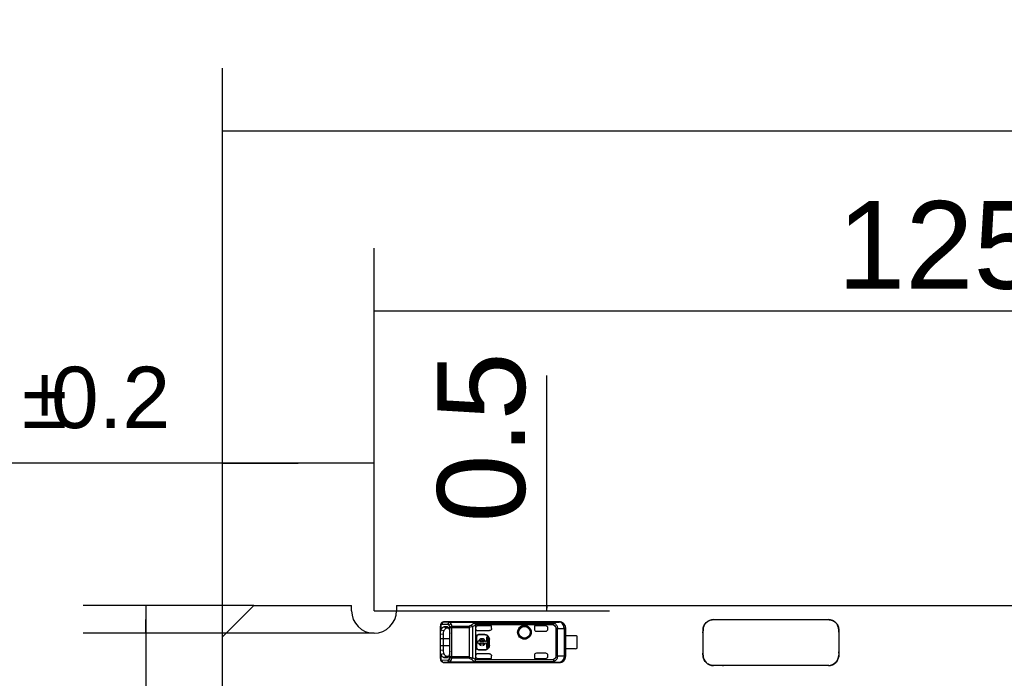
# Model space of a CAD drawing. Header units: millimetres. Extents: x 0 to 210, y 0 to 297.
# Tile 5 of 42: x 62 to 86, y 147 to 163. Entities that reach past the tile are written whole.
import ezdxf
from ezdxf.enums import TextEntityAlignment as Align

# ---------------------------------------------------------------- set-up
doc = ezdxf.new("R2010")
doc.units = ezdxf.units.MM
doc.header["$LTSCALE"] = 19.36
doc.layers.get('0').update_dxf_attribs({"linetype": 'CONTINUOUS'})
doc.layers.add('Z_DIM_2D', color=7, linetype='CONTINUOUS')
doc.styles.add('TEXTSTYLE_3', font='helveticaneueltw1g-ltcn.otf')
doc.styles.add('TEXTSTYLE_4', font='gdt', dxfattribs={"width": 0.7})
doc.dimstyles.new('DIMSTYLE_1', dxfattribs={"dimtxt": 2.1, "dimasz": 3.5, "dimexe": 1.5, "dimexo": 0, "dimgap": 0.525, "dimtad": 1, "dimdec": 3, "dimlfac": 4, "dimdsep": 46, "dimtxsty": 'TEXTSTYLE_3', "dimblk": '_FILLED', "dimblk1": '_FILLED', "dimblk2": '_FILLED', "dimcen": 0.09, "dimclrt": 5, "dimazin": 2, "dimtol": 1, "dimtp": 0.2, "dimtm": 0.2, "dimtfac": 1, "dimtdec": 3, "dimtofl": 0, "dimtmove": 0, "dimatfit": 3, "dimldrblk": '_FILLED', "dimfxl": 0, "dimtolj": 1, "dimarcsym": 0})
doc.dimstyles.new('DIMSTYLE_5', dxfattribs={"dimtxt": 2.1, "dimasz": 3.5, "dimexe": 1.5, "dimexo": 0, "dimgap": 0.525, "dimtad": 1, "dimdec": 3, "dimlfac": 4, "dimdsep": 46, "dimtxsty": 'TEXTSTYLE_3', "dimblk": '_FILLED', "dimblk1": '_FILLED', "dimblk2": '_FILLED', "dimcen": 0.09, "dimclrt": 5, "dimazin": 2, "dimtol": 1, "dimtp": 0.3, "dimtm": 0.3, "dimtfac": 1, "dimtdec": 3, "dimtofl": 0, "dimtmove": 0, "dimatfit": 3, "dimldrblk": '_FILLED', "dimfxl": 0, "dimtolj": 1, "dimarcsym": 0})
doc.dimstyles.new('DIMSTYLE_6', dxfattribs={"dimtxt": 2.1, "dimasz": 3.5, "dimexe": 1.5, "dimexo": 0, "dimgap": 0.525, "dimtad": 1, "dimlfac": 4, "dimdsep": 46, "dimtxsty": 'TEXTSTYLE_3', "dimblk": '_FILLED', "dimblk1": '_FILLED', "dimblk2": '_FILLED', "dimcen": 0.09, "dimclrt": 5, "dimazin": 2, "dimtol": 1, "dimtp": 0.2, "dimtm": 0.2, "dimtfac": 1, "dimtofl": 0, "dimtmove": 0, "dimatfit": 3, "dimldrblk": '_FILLED', "dimfxl": 0, "dimtolj": 1, "dimarcsym": 0})
doc.dimstyles.new('DIMSTYLE_7', dxfattribs={"dimtxt": 2.1, "dimasz": 3.5, "dimexe": 1.5, "dimexo": 0, "dimgap": 0.525, "dimtad": 1, "dimlfac": 4, "dimdsep": 46, "dimtxsty": 'TEXTSTYLE_3', "dimblk": '_FILLED', "dimblk1": '_FILLED', "dimblk2": '_FILLED', "dimcen": 0.09, "dimclrt": 5, "dimazin": 2, "dimtp": 0.1, "dimtm": 0.1, "dimtfac": 1, "dimtofl": 0, "dimtmove": 0, "dimatfit": 3, "dimldrblk": '_FILLED', "dimfxl": 0, "dimtolj": 1, "dimarcsym": 0})

# ---------------------------------------------------------------- blocks, each defined once
blk = doc.blocks.new('*D2')
at = {"layer": 'Z_DIM_2D', "color": 2, "linetype": 'Continuous', "transparency": 16777216}
for p, q in [((67.3, 148.298), (67.3, 153.958)), ((70.925, 148.923), (70.925, 153.958)), ((69.113, 152.458), (56.928, 152.458)), ((67.3, 152.458), (69.113, 152.458)), ((70.925, 152.458), (69.113, 152.458))]:
    blk.add_line(p, q, dxfattribs=at)
at = {"layer": 'Z_DIM_2D', "color": 5, "linetype": 'Continuous', "transparency": 16777216}
for s, height, style, p in [('14.5', 2.1, 'TEXTSTYLE_3', (61.864, 152.983)), ('`', 1.47, 'TEXTSTYLE_4', (63.579, 153.298)), ('0.2', 1.47, 'TEXTSTYLE_3', (66.047, 153.298))]:
    blk.add_text(s, height=height, dxfattribs=dict(at, style=style)).set_placement(p, align=Align.RIGHT)
blk = doc.blocks.new('_FILLED')
at = {"color": 0, "linetype": 'ByBlock'}
blk.add_solid([(0, 0), (-1, 0.125), (-1, -0.125)], dxfattribs=at)
blk = doc.blocks.new('_NONE')
blk = doc.blocks.new('*D3')
at = {"layer": 'Z_DIM_2D', "color": 2, "linetype": 'Continuous', "transparency": 16777216}
for p, q in [((70.925, 148.923), (70.925, 157.61)), ((102.175, 148.923), (102.175, 157.61)), ((70.925, 156.11), (86.55, 156.11)), ((102.175, 156.11), (86.55, 156.11))]:
    blk.add_line(p, q, dxfattribs=at)
at = {"layer": 'Z_DIM_2D', "color": 5, "linetype": 'Continuous', "transparency": 16777216}
for s, height, style, p in [('125', 2.1, 'TEXTSTYLE_3', (84.458, 156.635)), ('`', 1.47, 'TEXTSTYLE_4', (87.432, 156.95)), ('0.2', 1.47, 'TEXTSTYLE_3', (89.523, 156.95))]:
    blk.add_text(s, height=height, dxfattribs=dict(at, style=style)).set_placement(p, align=Align.CENTER)
blk = doc.blocks.new('*D11')
at = {"layer": 'Z_DIM_2D', "color": 2, "linetype": 'Continuous', "transparency": 16777216}
for p, q in [((67.3, 148.298), (67.3, 161.917)), ((137.05, 148.298), (137.05, 161.917)), ((67.3, 160.417), (102.175, 160.417)), ((137.05, 160.417), (102.175, 160.417))]:
    blk.add_line(p, q, dxfattribs=at)
at = {"layer": 'Z_DIM_2D', "color": 5, "linetype": 'Continuous', "transparency": 16777216}
for s, height, style, p in [('279', 2.1, 'TEXTSTYLE_3', (102.809, 160.942)), ('`', 1.47, 'TEXTSTYLE_4', (105.782, 161.257)), ('0.3', 1.47, 'TEXTSTYLE_3', (107.873, 161.257))]:
    blk.add_text(s, height=height, dxfattribs=dict(at, style=style)).set_placement(p, align=Align.CENTER)
blk = doc.blocks.new('*D12')
at = {"layer": 'Z_DIM_2D', "color": 2, "linetype": 'Continuous', "transparency": 16777216}
for p, q in [((68.05, 149.048), (63.961, 149.048)), ((65.461, 149.048), (65.461, 148.717)), ((65.461, 148.386), (65.461, 148.717)), ((65.461, 148.717), (65.461, 139.444)), ((70.925, 148.386), (63.961, 148.386))]:
    blk.add_line(p, q, dxfattribs=at)
at = {"layer": 'Z_DIM_2D', "color": 5, "linetype": 'Continuous', "transparency": 16777216}
for s, height, style, p in [('0.2', 1.47, 'TEXTSTYLE_3', (64.621, 147.153)), ('`', 1.47, 'TEXTSTYLE_4', (64.621, 144.685)), ('2.6', 2.1, 'TEXTSTYLE_3', (64.936, 142.97))]:
    blk.add_text(s, height=height, rotation=90, dxfattribs=dict(at, style=style)).set_placement(p, align=Align.RIGHT)
blk = doc.blocks.new('*D13')
at = {"layer": 'Z_DIM_2D', "color": 2, "linetype": 'Continuous', "transparency": 16777216}
for p, q in [((75.063, 148.986), (75.063, 154.561)), ((75.063, 149.048), (75.063, 148.986)), ((75.063, 148.923), (75.063, 148.986)), ((70.925, 148.923), (76.563, 148.923))]:
    blk.add_line(p, q, dxfattribs=at)
at = {"layer": 'Z_DIM_2D', "color": 5, "linetype": 'Continuous', "transparency": 16777216, "style": 'TEXTSTYLE_3'}
blk.add_text('0.5', height=2.1, rotation=90, dxfattribs=at).set_placement((74.538, 151.035))

msp = doc.modelspace()

# ---------------------------------------------------------------- linework, layer by layer
at = {"color": 6, "linetype": 'Continuous'}
for p, q in [((68.05013, 149.04803), (67.30013, 148.29803)), ((68.05013, 149.04803), (70.38763, 149.04803)), ((70.38763, 148.92303), (70.38763, 149.04803)), ((71.46263, 149.04803), (71.46263, 148.92303)), ((71.46263, 149.04803), (101.63763, 149.04803)), ((79.14065, 148.71053), (81.78227, 148.71053)), ((72.5128, 148.56353), (72.51263, 148.55567)), ((72.51263, 147.78336), (72.51263, 148.5557)), ((72.51414, 148.57796), (72.5128, 148.56353)), ((72.54112, 148.63153), (72.5366, 148.6271)), ((72.55121, 148.60374), (72.69581, 148.60233)), ((73.00013, 148.65461), (72.59823, 148.65461)), ((72.68089, 148.53517), (72.59894, 148.53584)), ((72.66965, 148.51025), (72.71098, 148.50988)), ((72.68069, 148.53553), (72.68677, 148.53439)), ((72.68633, 148.5332), (72.68089, 148.53517)), ((72.74359, 148.65085), (72.74359, 148.65113)), ((72.74359, 148.65113), (75.19068, 148.65113)), ((75.36246, 148.65703), (73.00013, 148.65703)), ((73.35429, 148.57898), (73.35393, 148.58358)), ((73.35429, 148.57898), (73.35429, 147.76008)), ((73.73763, 148.55841), (73.40434, 148.55841)), ((73.73763, 148.49709), (73.73763, 148.55841)), ((74.76263, 148.55841), (74.76263, 148.48203)), ((75.03763, 148.55841), (74.76263, 148.55841)), ((75.08763, 148.48203), (75.08763, 148.50841)), ((75.50847, 147.83411), (75.50847, 148.50496)), ((75.51263, 147.83411), (75.51263, 148.50496)), ((67.30013, 144.84803), (67.30013, 148.29803)), ((72.5127, 148.36871), (72.58761, 148.35848)), ((72.59834, 148.43838), (72.52773, 148.45673)), ((72.58748, 147.98059), (72.58752, 148.3585)), ((72.7366, 147.95699), (72.7366, 148.38201)), ((73.37268, 148.29453), (73.37268, 148.04453)), ((73.37929, 148.29453), (73.37929, 148.04453)), ((73.40429, 148.44707), (73.6876, 148.44707)), ((73.57929, 148.35114), (73.42929, 148.35114)), ((73.57929, 148.34453), (73.42929, 148.34453)), ((73.61637, 148.29303), (73.61637, 148.18609)), ((73.6495, 148.29303), (73.61637, 148.29303)), ((73.6495, 148.04603), (73.6495, 148.29303)), ((73.67929, 148.09453), (73.67929, 148.24453)), ((73.6859, 148.09453), (73.6859, 148.24453)), ((74.81263, 148.43203), (75.03763, 148.43203)), ((75.75013, 148.32578), (75.51225, 148.32578)), ((75.78763, 148.02578), (75.78763, 148.31328)), ((82.05013, 148.40847), (82.05013, 147.94247)), ((73.3995, 148.18609), (73.3995, 148.15297)), ((73.42541, 148.18609), (73.3995, 148.18609)), ((73.3995, 148.15297), (73.42541, 148.15297)), ((73.55972, 148.18609), (73.45646, 148.18609)), ((73.45646, 148.15297), (73.55972, 148.15297)), ((73.4874, 148.08778), (73.4874, 148.11941)), ((73.52878, 148.11941), (73.52878, 148.08778)), ((73.61637, 148.18609), (73.59077, 148.18609)), ((73.59077, 148.15297), (73.61637, 148.15297)), ((73.61637, 148.15297), (73.61637, 148.04603)), ((73.61637, 148.04603), (73.6495, 148.04603)), ((75.75013, 148.01328), (75.51208, 148.01328)), ((72.51263, 147.78345), (72.51272, 147.77772)), ((72.58758, 147.98059), (72.51271, 147.97037)), ((72.52777, 147.88217), (72.59838, 147.90052)), ((72.59906, 147.80323), (72.68093, 147.80389)), ((72.71135, 147.82918), (72.66963, 147.82881)), ((72.68722, 147.8048), (72.68086, 147.80355)), ((73.6876, 147.89199), (73.40429, 147.89199)), ((73.40429, 147.78066), (73.73763, 147.78066)), ((73.42929, 147.99453), (73.57929, 147.99453)), ((73.42929, 147.98792), (73.57929, 147.98792)), ((73.73763, 147.78066), (73.73763, 147.84197)), ((74.76263, 147.85703), (74.76263, 147.78066)), ((74.76263, 147.78066), (75.03763, 147.78066)), ((75.03763, 147.90703), (74.81263, 147.90703)), ((75.08763, 147.83066), (75.08763, 147.85703)), ((72.52724, 147.72412), (72.53542, 147.71325)), ((72.53542, 147.71325), (72.54109, 147.70754)), ((72.69581, 147.73674), (72.55121, 147.73532)), ((72.59792, 147.68444), (73.00013, 147.68445)), ((75.19068, 147.68794), (72.74361, 147.68794)), ((72.99886, 147.68444), (72.9997, 147.68445)), ((73.00013, 147.68203), (75.36237, 147.68203)), ((75.35821, 147.68619), (75.36237, 147.68203))]:
    msp.add_line(p, q, dxfattribs=at)
at = {"color": 7, "linetype": 'Continuous'}
for p, q in [((79.05013, 148.71053), (79.14088, 148.71053)), ((81.78227, 148.71053), (81.80013, 148.71053)), ((78.80013, 147.86053), (78.80013, 148.46053)), ((82.05013, 148.46051), (82.05013, 148.40847)), ((82.05013, 147.94247), (82.05013, 147.86053)), ((72.73066, 147.69222), (72.72755, 147.69351)), ((72.73303, 147.69135), (72.73066, 147.69222)), ((72.73607, 147.69054), (72.73303, 147.69135)), ((72.74186, 147.691), (72.74359, 147.68934)), ((72.74245, 147.68803), (72.74453, 147.68823)), ((81.8075, 147.61025), (79.05013, 147.61053)), ((79.26449, 147.61052), (79.17293, 147.61062)), ((79.85467, 147.61053), (79.29232, 147.6105)), ((80.42513, 147.61037), (79.85467, 147.61053))]:
    msp.add_line(p, q, dxfattribs=at)
at = {"color": 9, "linetype": 'Continuous'}
for p, q in [((72.52768, 148.59446), (72.52768, 148.4562)), ((72.54112, 148.63154), (72.54105, 148.63147)), ((72.59823, 148.65461), (72.74359, 148.65113)), ((72.59894, 148.53584), (72.66965, 148.51025)), ((72.74166, 147.81562), (72.74166, 148.52345)), ((72.74166, 148.52345), (73.19861, 148.52345)), ((72.74352, 148.65091), (72.74359, 148.65085)), ((72.74359, 148.64982), (75.19068, 148.64982)), ((72.78865, 147.78419), (72.78865, 148.55488)), ((72.78865, 148.55488), (73.19861, 148.55488)), ((73.19861, 148.55488), (73.19861, 147.78419)), ((73.28359, 148.54281), (73.28359, 147.79625)), ((73.33913, 148.62838), (75.22263, 148.62838)), ((75.22264, 148.58358), (73.35393, 148.58358)), ((75.19068, 148.65113), (75.35829, 148.65287)), ((75.19068, 148.64982), (75.19068, 148.65113)), ((75.22264, 148.62838), (75.22264, 148.58358)), ((75.22264, 148.58358), (75.24407, 148.62487)), ((75.27954, 148.50126), (75.47338, 148.50207)), ((75.27954, 148.50126), (75.27954, 147.8378)), ((75.31784, 147.83699), (75.31784, 148.50207)), ((75.36246, 148.65703), (75.35829, 148.65287)), ((75.47338, 148.50288), (75.50847, 148.50288)), ((75.47338, 148.50207), (75.47338, 147.83699)), ((75.51263, 148.50496), (75.50847, 148.50496)), ((72.51263, 148.25703), (72.7366, 148.25703)), ((73.37268, 148.29453), (73.37929, 148.29453)), ((73.42929, 148.34453), (73.42929, 148.35114)), ((73.57929, 148.35114), (73.57929, 148.34453)), ((73.67929, 148.24453), (73.6859, 148.24453)), ((72.7366, 148.08203), (72.51263, 148.08203)), ((73.37929, 148.04453), (73.37268, 148.04453)), ((73.6859, 148.09453), (73.67929, 148.09453)), ((72.52768, 147.88289), (72.52768, 147.74459)), ((72.66963, 147.82881), (72.59906, 147.80323)), ((73.19861, 147.81562), (72.74166, 147.81562)), ((73.19859, 147.78419), (72.78865, 147.78419)), ((73.42929, 147.98792), (73.42929, 147.99453)), ((73.57929, 147.99453), (73.57929, 147.98792)), ((75.31784, 147.8378), (75.27954, 147.8378)), ((75.50847, 147.83618), (75.31784, 147.83699)), ((75.50847, 147.83411), (75.51263, 147.83411)), ((72.5411, 147.70753), (72.54106, 147.70758)), ((72.74361, 147.68794), (72.59823, 147.68445)), ((75.19068, 147.68925), (72.74359, 147.68925)), ((73.33942, 147.71068), (75.22263, 147.71068)), ((73.35393, 147.75547), (75.22263, 147.75547)), ((75.19068, 147.68794), (75.19068, 147.68925)), ((75.35821, 147.68619), (75.19068, 147.68794)), ((75.22263, 147.75547), (75.22263, 147.71068)), ((75.24407, 147.71419), (75.22263, 147.75547))]:
    msp.add_line(p, q, dxfattribs=at)
at = {"color": 6, "linetype": 'Continuous'}
for points in [[(72.5366, 148.6271), (72.52817, 148.6164), (72.52165, 148.60446), (72.51702, 148.59159), (72.51414, 148.57796)], [(72.74317, 148.65105), (72.74211, 148.65104), (72.74026, 148.65096), (72.73845, 148.65081), (72.73668, 148.6506), (72.73485, 148.65032), (72.73302, 148.64996), (72.73118, 148.64952), (72.72933, 148.64901), (72.72748, 148.64842), (72.72562, 148.64775), (72.72374, 148.64699), (72.72186, 148.64613), (72.71998, 148.64517), (72.71811, 148.64412), (72.7167, 148.64325)], [(72.51272, 147.77772), (72.51386, 147.76313), (72.51651, 147.74935), (72.52091, 147.73628), (72.52724, 147.72412)]]:
    msp.add_lwpolyline(points, dxfattribs=at)
at = {"color": 9, "linetype": 'Continuous'}
msp.add_lwpolyline([(72.74359, 148.64982), (72.74362, 148.64996), (72.74363, 148.6501), (72.74362, 148.65022), (72.74361, 148.65033), (72.74368, 148.65043), (72.74372, 148.65053), (72.74362, 148.6506), (72.7435, 148.65068), (72.74347, 148.65082), (72.74349, 148.65091), (72.74352, 148.65091)], dxfattribs=at)
for radius in [0.14645, 0.13807]:
    msp.add_circle((74.52513, 148.40703), radius, dxfattribs=at)
at = {"color": 6, "linetype": 'Continuous'}
for centre, radius, start, end in [((70.92513, 148.92303), 0.5375, 180, 360), ((73.40429, 148.50841), 0.05, 89.937882, 179.974477), ((73.40431, 148.49708), 0.05001, 180.008145, 269.983132), ((75.03762, 148.5084), 0.05001, 0.006473, 89.993178), ((75.03763, 148.48203), 0.05, 270, 360), ((75.35846, 148.50287), 0.15001, 0.003333, 90.059829), ((75.36251, 148.507), 0.15012, 0.014677, 7.537667), ((72.62127, 148.40637), 0.10603, 151.967632, 158.32644), ((73.42936, 148.29446), 0.05668, 90.069695, 179.930305), ((73.42929, 148.29453), 0.05, 90, 180), ((73.50809, 148.16953), 0.08432, 11.327261, 168.672739), ((73.5792, 148.24446), 0.10668, 27.092865, 89.952035), ((73.57877, 148.24401), 0.10067, 35.878028, 44.7585), ((75.75013, 148.26328), 0.0625, 53.130102, 90), ((73.42936, 148.0446), 0.05668, 180.069695, 269.930305), ((73.42929, 148.04453), 0.05, 180, 270), ((73.50809, 148.16953), 0.08432, 191.327261, 255.795811), ((73.50809, 148.16953), 0.05423, 17.784655, 162.215345), ((73.50809, 148.16953), 0.05423, 197.784655, 247.568017), ((73.50809, 148.16953), 0.08432, 284.204189, 348.672739), ((73.50809, 148.16953), 0.05423, 292.431983, 342.215345), ((73.57916, 148.09464), 0.10011, 270.077555, 359.921344), ((73.5792, 148.0946), 0.10668, 270.048173, 324.138921), ((75.75013, 148.07578), 0.0625, 270, 306.869898), ((73.4043, 147.83066), 0.05001, 180.006371, 269.993165), ((75.03763, 147.85703), 0.05, 0, 90), ((75.03762, 147.83066), 0.05001, 270.006822, 359.993527), ((72.59753, 147.7613), 0.07685, 262.65747, 269.953391), ((73.32472, 147.76005), 0.02957, 351.098582, 0.062471)]:
    msp.add_arc(centre, radius, start, end, dxfattribs=at)
at = {"color": 7, "linetype": 'Continuous'}
for centre, radius, start, end in [((79.05013, 148.46052), 0.25001, 90.001327, 179.995928), ((81.80012, 148.46052), 0.25001, 0.001327, 89.998673), ((72.7536, 148.59523), 0.05735, 137.077623, 153.29499), ((72.74375, 148.60681), 0.04431, 90.192723, 112.477127), ((81.80783, 148.46363), 0.24213, 39.83094, 42.249673), ((81.80636, 148.4624), 0.24405, 37.347403, 39.830829), ((79.70828, 148.42434), 0.90905, 177.799037, 178.748379), ((79.38392, 148.43632), 0.58447, 177.08534, 177.751067), ((-68.45198, 148.27031), 147.25214, 359.926787, 0.0403809), ((81.56327, 148.43366), 0.48751, 357.032919, 1.229711), ((81.55758, 148.43358), 0.4932, 1.225174, 2.455127), ((79.05013, 147.86054), 0.25001, 180.001327, 269.994102), ((79.0159, 147.84895), 0.21379, 197.571286, 198.569564), ((81.80012, 147.86054), 0.25001, 270.001327, 359.994096), ((81.80624, 147.85802), 0.24345, 332.699215, 338.486058), ((81.80901, 147.85688), 0.24046, 338.495821, 339.292634), ((81.81383, 147.85516), 0.23534, 339.26967, 346.429664), ((81.81469, 147.85479), 0.23442, 346.468377, 348.085048), ((81.43927, 147.90081), 0.61227, 0.42181, 3.901696), ((72.74978, 147.7381), 0.05318, 181.454774, 189.099052), ((72.74802, 147.73999), 0.05068, 224.034132, 232.387682), ((72.74458, 147.73621), 0.04555, 223.624955, 227.162648), ((72.74954, 147.74179), 0.05301, 227.205116, 249.134082), ((72.74729, 147.73746), 0.04819, 238.234685, 242.636245), ((72.74581, 147.7347), 0.04505, 242.694539, 246.10244), ((72.7491, 147.74062), 0.05176, 249.134847, 251.959762), ((72.74853, 147.73888), 0.04993, 251.95277, 255.547179), ((72.74784, 147.73615), 0.04711, 255.539707, 259.538654), ((72.74707, 147.73184), 0.04274, 259.502402, 265.324416), ((72.74374, 147.7319), 0.04397, 264.421576, 269.837122), ((72.85382, 147.68978), 0.11023, 180.277864, 180.885436), ((79.04293, 147.83892), 0.22697, 247.622118, 248.182819), ((79.28888, 157.84675), 10.23625, 269.863462, 270.019259), ((81.78984, 147.91176), 0.30202, 273.35246, 276.875925), ((81.79199, 147.89366), 0.2838, 276.881198, 279.914053), ((81.80464, 147.85881), 0.24525, 330.626468, 332.705173)]:
    msp.add_arc(centre, radius, start, end, dxfattribs=at)
at = {"color": 9, "linetype": 'Continuous'}
for centre, radius, start, end in [((72.56806, 148.60179), 0.04014, 127.740874, 132.162057), ((72.59837, 148.6103), 0.04431, 90.191762, 99.645622), ((72.75001, 148.59739), 0.05326, 130.698751, 136.145221), ((75.35846, 147.8362), 0.15001, 269.905776, 359.994734), ((72.56809, 147.73731), 0.04019, 222.113988, 232.685238), ((72.59836, 147.72876), 0.04431, 260.332749, 269.815779), ((72.65204, 147.79674), 0.07427, 306.10874, 307.075701)]:
    msp.add_arc(centre, radius, start, end, dxfattribs=at)
at = {"color": 6, "linetype": 'Continuous'}
for centre, major_axis, start_param, end_param in [((74.81263, 148.48203), (0.05001, 0), 3.14159236, 4.71238898), ((73.40429, 147.84199), (0, 0.05001), 0, 1.57079633), ((74.81263, 147.85703), (0.05001, 0), 1.57079632, 3.14159265)]:
    msp.add_ellipse(centre, major_axis=major_axis, ratio=0.9998477, start_param=start_param, end_param=end_param, dxfattribs=at)
at = {"color": 7, "linetype": 'Continuous'}
for points in [[(79.00694, 148.70671), (79.01511, 148.70811), (79.02335, 148.70908), (79.03161, 148.70977)], [(79.03161, 148.70977), (79.04473, 148.71085), (79.0579, 148.71121), (79.07106, 148.71142)], [(79.07106, 148.71142), (79.09425, 148.7118), (79.11748, 148.71171), (79.14065, 148.71053)], [(81.78224, 148.71053), (81.79488, 148.71038), (81.80753, 148.70967), (81.82009, 148.70824)], [(72.69662, 148.60232), (72.69694, 148.61518), (72.7026, 148.62879), (72.71177, 148.63781)], [(72.69865, 148.61169), (72.69767, 148.60845), (72.69699, 148.6051), (72.69666, 148.60173)], [(72.70237, 148.621), (72.70087, 148.61802), (72.69961, 148.61489), (72.69865, 148.61169)], [(72.71177, 148.63781), (72.71602, 148.64199), (72.72115, 148.64544), (72.72666, 148.64772)], [(78.8002, 148.46604), (78.80093, 148.48026), (78.80224, 148.49451), (78.80486, 148.50851)], [(82.00037, 148.61045), (82.01808, 148.58724), (82.03201, 148.56034), (82.03968, 148.53217)], [(82.03968, 148.53217), (82.04164, 148.52498), (82.04324, 148.51769), (82.04456, 148.51036)], [(82.04456, 148.51036), (82.04786, 148.492), (82.04953, 148.47334), (82.05033, 148.45471)], [(78.80013, 148.37409), (78.79893, 148.39743), (78.79891, 148.42083), (78.79944, 148.4442)], [(78.80012, 147.85329), (78.79907, 147.86974), (78.79898, 147.88625), (78.79921, 147.90274)], [(78.8037, 147.82045), (78.80196, 147.83132), (78.80083, 147.8423), (78.80012, 147.85329)], [(78.81209, 147.7844), (78.80836, 147.79617), (78.80564, 147.80827), (78.8037, 147.82045)], [(82.04848, 147.83456), (82.04744, 147.82511), (82.04602, 147.81569), (82.04406, 147.80639)], [(82.05153, 147.90532), (82.05173, 147.88171), (82.05106, 147.85803), (82.04848, 147.83456)], [(72.71602, 147.69753), (72.70621, 147.70513), (72.69923, 147.71743), (72.69727, 147.72969)], [(72.73946, 147.68814), (72.73109, 147.68896), (72.72268, 147.69238), (72.71602, 147.69753)], [(72.74028, 147.68973), (72.73894, 147.69024), (72.73747, 147.69027), (72.73607, 147.69054)], [(79.02515, 147.6118), (79.00244, 147.61438), (78.9798, 147.61971), (78.95858, 147.6282)], [(79.06206, 147.6096), (79.04974, 147.6098), (79.0374, 147.61041), (79.02515, 147.6118)], [(79.17293, 147.61062), (79.13598, 147.61042), (79.09901, 147.60899), (79.06206, 147.6096)]]:
    msp.add_open_spline(points, degree=3, dxfattribs=at)
at = {"color": 9, "linetype": 'Continuous'}
for points, knots in [([(72.52768, 148.59446), (72.52245, 148.59071), (72.5137, 148.57817), (72.51264, 148.56354), (72.51263, 148.55567)], [0, 0, 0, 0, 0.44989696, 1, 1, 1, 1]), ([(72.54105, 148.63147), (72.53373, 148.62481), (72.52724, 148.61137), (72.52732, 148.59796), (72.52769, 148.59448)], [0, 0, 0, 0, 0.73879709, 1, 1, 1, 1]), ([(72.55121, 148.60374), (72.54722, 148.60384), (72.53816, 148.60347), (72.53114, 148.59761), (72.52768, 148.59446)], [0, 0, 0, 0, 0.46060986, 1, 1, 1, 1]), ([(72.59094, 148.65399), (72.57995, 148.65212), (72.55849, 148.63901), (72.55106, 148.61534), (72.55122, 148.60374)], [0, 0, 0, 0, 0.49016955, 1, 1, 1, 1]), ([(72.72324, 148.5694), (72.72126, 148.57308), (72.7139, 148.58539), (72.70403, 148.59633), (72.69581, 148.60233)], [0, 0, 0, 0, 0.29098891, 1, 1, 1, 1]), ([(72.72324, 148.5694), (72.72542, 148.57973), (72.73831, 148.59939), (72.7591, 148.60927), (72.77022, 148.61114)], [0, 0, 0, 0, 0.48355623, 1, 1, 1, 1]), ([(72.74166, 148.52345), (72.74038, 148.52782), (72.73539, 148.54356), (72.72898, 148.5589), (72.72324, 148.5694)], [0, 0, 0, 0, 0.27541232, 1, 1, 1, 1]), ([(72.78865, 148.55488), (72.7834, 148.55395), (72.7652, 148.5487), (72.74679, 148.53634), (72.74166, 148.52345)], [0, 0, 0, 0, 0.27740925, 1, 1, 1, 1]), ([(72.78865, 148.55488), (72.78736, 148.56019), (72.78241, 148.5793), (72.77611, 148.59813), (72.77022, 148.61114)], [0, 0, 0, 0, 0.27675073, 1, 1, 1, 1]), ([(73.25526, 148.57853), (73.25154, 148.57547), (73.23512, 148.56312), (73.21443, 148.55486), (73.19861, 148.55488)], [0, 0, 0, 0, 0.23352445, 1, 1, 1, 1]), ([(73.28359, 148.54281), (73.27739, 148.54003), (73.25036, 148.52913), (73.22098, 148.52347), (73.19861, 148.52345)], [0, 0, 0, 0, 0.23302047, 1, 1, 1, 1]), ([(73.33913, 148.62838), (73.33171, 148.62535), (73.30198, 148.61199), (73.27426, 148.59413), (73.25526, 148.57853)], [0, 0, 0, 0, 0.24585685, 1, 1, 1, 1]), ([(73.28359, 148.54281), (73.27874, 148.55342), (73.26975, 148.56635), (73.2582, 148.57641), (73.25526, 148.57854)], [0, 0, 0, 0, 0.76277571, 1, 1, 1, 1]), ([(75.19068, 148.64982), (75.19342, 148.64971), (75.20186, 148.64907), (75.21078, 148.64733), (75.2155, 148.64395)], [0, 0, 0, 0, 0.32051622, 1, 1, 1, 1]), ([(75.22264, 148.58358), (75.23794, 148.57542), (75.26586, 148.55315), (75.27934, 148.51847), (75.27954, 148.50126)], [0, 0, 0, 0, 0.50195566, 1, 1, 1, 1]), ([(75.24407, 148.62487), (75.26524, 148.6121), (75.30269, 148.57639), (75.31751, 148.52612), (75.31784, 148.50126)], [0, 0, 0, 0, 0.49859047, 1, 1, 1, 1]), ([(72.51263, 147.78341), (72.51264, 147.77553), (72.51368, 147.76089), (72.52244, 147.74832), (72.52768, 147.74459)], [0, 0, 0, 0, 0.55095924, 1, 1, 1, 1]), ([(72.69681, 147.73748), (72.69923, 147.73931), (72.70984, 147.74839), (72.71808, 147.76005), (72.72325, 147.76967)], [0, 0, 0, 0, 0.21665607, 1, 1, 1, 1]), ([(72.72325, 147.76967), (72.72503, 147.77293), (72.73248, 147.78769), (72.73806, 147.80334), (72.74166, 147.81562)], [0, 0, 0, 0, 0.22473631, 1, 1, 1, 1]), ([(72.77023, 147.72794), (72.75911, 147.72981), (72.73832, 147.73969), (72.72544, 147.75934), (72.72325, 147.76968)], [0, 0, 0, 0, 0.51645361, 1, 1, 1, 1]), ([(72.74166, 147.81562), (72.74313, 147.81193), (72.75417, 147.7957), (72.7736, 147.78688), (72.78865, 147.7842)], [0, 0, 0, 0, 0.20649819, 1, 1, 1, 1]), ([(72.77023, 147.72795), (72.77204, 147.73196), (72.77956, 147.75023), (72.78504, 147.76928), (72.78865, 147.78419)], [0, 0, 0, 0, 0.22280898, 1, 1, 1, 1]), ([(73.19859, 147.78419), (73.20414, 147.78422), (73.22495, 147.78143), (73.24352, 147.77017), (73.25526, 147.76053)], [0, 0, 0, 0, 0.2676694, 1, 1, 1, 1]), ([(73.19861, 147.81561), (73.20632, 147.81553), (73.23545, 147.81354), (73.26418, 147.80543), (73.28359, 147.79625)], [0, 0, 0, 0, 0.26412333, 1, 1, 1, 1]), ([(73.2836, 147.79625), (73.27872, 147.78558), (73.26971, 147.77264), (73.25813, 147.76261), (73.25526, 147.76053)], [0, 0, 0, 0, 0.76800927, 1, 1, 1, 1]), ([(75.27954, 147.8378), (75.27947, 147.8206), (75.26575, 147.78591), (75.23788, 147.76374), (75.22263, 147.75547)], [0, 0, 0, 0, 0.49796006, 1, 1, 1, 1]), ([(75.31784, 147.8378), (75.31751, 147.81294), (75.30271, 147.76267), (75.26524, 147.72695), (75.24407, 147.71419)], [0, 0, 0, 0, 0.50140542, 1, 1, 1, 1]), ([(75.47338, 147.83618), (75.4733, 147.81689), (75.4676, 147.77915), (75.44318, 147.72993), (75.40552, 147.69525), (75.3736, 147.6863), (75.35848, 147.68619)], [0, 0, 0, 0, 0.27933378, 0.5426904, 0.78120522, 1, 1, 1, 1]), ([(72.53826, 147.71038), (72.53224, 147.71704), (72.52718, 147.72929), (72.52735, 147.74144), (72.52768, 147.74458)], [0, 0, 0, 0, 0.74004827, 1, 1, 1, 1]), ([(72.52768, 147.74459), (72.53114, 147.74144), (72.53816, 147.73559), (72.54722, 147.73522), (72.55121, 147.73532)], [0, 0, 0, 0, 0.53932237, 1, 1, 1, 1]), ([(72.55122, 147.73532), (72.55106, 147.72372), (72.55848, 147.70006), (72.57993, 147.68695), (72.59092, 147.68508)], [0, 0, 0, 0, 0.50982998, 1, 1, 1, 1]), ([(72.74359, 147.68925), (72.74524, 147.69053), (72.75238, 147.69694), (72.75794, 147.70492), (72.76174, 147.71136)], [0, 0, 0, 0, 0.21814094, 1, 1, 1, 1]), ([(73.25526, 147.76053), (73.26172, 147.75522), (73.28778, 147.73548), (73.31687, 147.71979), (73.33942, 147.71068)], [0, 0, 0, 0, 0.25572406, 1, 1, 1, 1]), ([(75.19068, 147.68925), (75.19968, 147.6898), (75.2171, 147.69007), (75.22214, 147.70553), (75.22263, 147.71068)], [0, 0, 0, 0, 0.63530163, 1, 1, 1, 1]), ([(75.24407, 147.71419), (75.24089, 147.7084), (75.23536, 147.70089), (75.22777, 147.69603), (75.22571, 147.6949)], [0, 0, 0, 0, 0.73729948, 1, 1, 1, 1])]:
    msp.add_open_spline(points, degree=3, knots=knots, dxfattribs=at)
at = {"color": 6, "linetype": 'Continuous'}
for points, knots in [([(72.52768, 148.4562), (72.53197, 148.46787), (72.54575, 148.49963), (72.57468, 148.53565), (72.59854, 148.53553)], [0, 0, 0, 0, 0.34274437, 1, 1, 1, 1]), ([(72.59752, 148.65463), (72.59315, 148.65462), (72.57617, 148.6532), (72.55993, 148.64594), (72.54972, 148.63854)], [0, 0, 0, 0, 0.25737031, 1, 1, 1, 1]), ([(72.5982, 148.43753), (72.60262, 148.44836), (72.61642, 148.47895), (72.64641, 148.51045), (72.66955, 148.51024)], [0, 0, 0, 0, 0.33561149, 1, 1, 1, 1]), ([(72.68676, 148.53418), (72.68809, 148.53371), (72.69384, 148.53113), (72.69866, 148.52678), (72.70187, 148.52312)], [0, 0, 0, 0, 0.2242368, 1, 1, 1, 1]), ([(72.70187, 148.52312), (72.70312, 148.5217), (72.70841, 148.51508), (72.71265, 148.50768), (72.71549, 148.50176)], [0, 0, 0, 0, 0.22370315, 1, 1, 1, 1]), ([(72.77022, 148.61114), (72.76829, 148.61543), (72.76138, 148.62947), (72.75228, 148.64306), (72.74359, 148.64982)], [0, 0, 0, 0, 0.29988908, 1, 1, 1, 1]), ([(73.35394, 148.58358), (73.35251, 148.59258), (73.34905, 148.60797), (73.34312, 148.623), (73.33913, 148.62838)], [0, 0, 0, 0, 0.57626039, 1, 1, 1, 1]), ([(74.36088, 148.40703), (74.36088, 148.44887), (74.39663, 148.53552), (74.48329, 148.57128), (74.52513, 148.57128)], [0, 0, 0, 0, 0.49998874, 1, 1, 1, 1]), ([(74.52513, 148.57128), (74.56696, 148.57128), (74.65362, 148.53552), (74.68937, 148.44887), (74.68937, 148.40703)], [0, 0, 0, 0, 0.49998874, 1, 1, 1, 1]), ([(75.19072, 148.65113), (75.20311, 148.65108), (75.22575, 148.64963), (75.2403, 148.63244), (75.24407, 148.62487)], [0, 0, 0, 0, 0.59434305, 1, 1, 1, 1]), ([(75.47338, 148.50288), (75.47334, 148.52217), (75.46774, 148.55988), (75.44346, 148.60909), (75.40596, 148.64379), (75.37412, 148.65276), (75.35905, 148.65288)], [0, 0, 0, 0, 0.27964958, 0.54310948, 0.78150477, 1, 1, 1, 1]), ([(75.51133, 148.52669), (75.50669, 148.56175), (75.4704, 148.6309), (75.39702, 148.65707), (75.36165, 148.65703)], [0, 0, 0, 0, 0.50002577, 1, 1, 1, 1]), ([(72.51263, 148.3686), (72.51263, 148.37579), (72.5132, 148.4016), (72.51583, 148.42811), (72.52273, 148.44552)], [0, 0, 0, 0, 0.27726145, 1, 1, 1, 1]), ([(72.58752, 148.3585), (72.58761, 148.36576), (72.58863, 148.39233), (72.59217, 148.41913), (72.5982, 148.43753)], [0, 0, 0, 0, 0.27269326, 1, 1, 1, 1]), ([(72.72608, 148.47191), (72.72784, 148.46518), (72.73424, 148.43555), (72.73667, 148.40514), (72.73675, 148.38182)], [0, 0, 0, 0, 0.22983521, 1, 1, 1, 1]), ([(74.52513, 148.24279), (74.48329, 148.24279), (74.39664, 148.27854), (74.36088, 148.36519), (74.36088, 148.40703)], [0, 0, 0, 0, 0.49998874, 1, 1, 1, 1]), ([(74.68937, 148.40703), (74.68937, 148.3652), (74.65362, 148.27854), (74.56696, 148.24279), (74.52513, 148.24279)], [0, 0, 0, 0, 0.49998874, 1, 1, 1, 1]), ([(72.52284, 147.89327), (72.52071, 147.89859), (72.51335, 147.92374), (72.51264, 147.95018), (72.51263, 147.97053)], [0, 0, 0, 0, 0.21975154, 1, 1, 1, 1]), ([(72.5988, 147.80355), (72.59215, 147.80341), (72.5725, 147.80904), (72.54685, 147.83828), (72.53384, 147.8661), (72.52768, 147.88289)], [0, 0, 0, 0, 0.17842139, 0.52071129, 1, 1, 1, 1]), ([(72.59821, 147.90151), (72.59598, 147.90716), (72.58845, 147.9329), (72.58744, 147.95996), (72.58748, 147.98059)], [0, 0, 0, 0, 0.22756218, 1, 1, 1, 1]), ([(72.66948, 147.82882), (72.66281, 147.82876), (72.64369, 147.83368), (72.61734, 147.85985), (72.60456, 147.88606), (72.59821, 147.90151)], [0, 0, 0, 0, 0.1871877, 0.53146382, 1, 1, 1, 1]), ([(72.70264, 147.81616), (72.70146, 147.81478), (72.69709, 147.81009), (72.69158, 147.80627), (72.68722, 147.80479)], [0, 0, 0, 0, 0.2830325, 1, 1, 1, 1]), ([(72.71511, 147.83611), (72.71418, 147.83414), (72.71062, 147.82715), (72.70633, 147.82048), (72.70264, 147.81616)], [0, 0, 0, 0, 0.27682192, 1, 1, 1, 1]), ([(72.73675, 147.95681), (72.73663, 147.94682), (72.73504, 147.91049), (72.72936, 147.87389), (72.72043, 147.849)], [0, 0, 0, 0, 0.27409158, 1, 1, 1, 1]), ([(75.36165, 147.68203), (75.40007, 147.68196), (75.48035, 147.71344), (75.51263, 147.79361), (75.51263, 147.83203)], [0, 0, 0, 0, 0.4999944, 1, 1, 1, 1]), ([(72.54105, 147.70758), (72.55064, 147.69887), (72.56617, 147.6894), (72.58327, 147.68565), (72.58771, 147.68507)], [0, 0, 0, 0, 0.74308042, 1, 1, 1, 1]), ([(73.33942, 147.71068), (73.34117, 147.71306), (73.34878, 147.727), (73.35193, 147.74281), (73.35393, 147.75547)], [0, 0, 0, 0, 0.187046, 1, 1, 1, 1]), ([(75.22571, 147.6949), (75.22355, 147.69368), (75.21244, 147.68902), (75.20018, 147.68796), (75.19069, 147.68794)], [0, 0, 0, 0, 0.2070594, 1, 1, 1, 1])]:
    msp.add_open_spline(points, degree=3, knots=knots, dxfattribs=at)
for points in [[(72.54972, 148.63854), (72.5467, 148.63635), (72.54381, 148.63398), (72.54105, 148.63147)], [(72.71549, 148.50176), (72.71768, 148.49719), (72.7196, 148.49249), (72.72129, 148.48771)], [(72.72129, 148.48771), (72.72312, 148.48252), (72.72469, 148.47724), (72.72608, 148.47191)], [(73.73763, 148.49709), (73.73755, 148.48433), (73.732, 148.47075), (73.72297, 148.46172)], [(73.65025, 148.31489), (73.6322, 148.33309), (73.60492, 148.34453), (73.57929, 148.34453)], [(73.67929, 148.24453), (73.67929, 148.26502), (73.67234, 148.2864), (73.66033, 148.303)], [(73.67422, 148.29299), (73.68178, 148.2782), (73.6859, 148.26115), (73.6859, 148.24453)], [(73.72297, 148.46172), (73.71395, 148.4527), (73.70037, 148.44707), (73.6876, 148.44707)], [(73.6859, 148.09453), (73.6859, 148.07265), (73.67849, 148.04982), (73.66566, 148.0321)], [(72.52768, 147.88289), (72.5259, 147.88627), (72.52427, 147.88973), (72.52284, 147.89327)], [(72.72043, 147.849), (72.71886, 147.84463), (72.7171, 147.84031), (72.71511, 147.83611)], [(73.6876, 147.89199), (73.70037, 147.89199), (73.71395, 147.88636), (73.72297, 147.87734)], [(73.72297, 147.87734), (73.73199, 147.86831), (73.73742, 147.85473), (73.73763, 147.84197)], [(72.69665, 147.73733), (72.6977, 147.72544), (72.70332, 147.71338), (72.71159, 147.70477)]]:
    msp.add_open_spline(points, degree=3, dxfattribs=at)
at = {"color": 9, "linetype": 'Continuous'}
for points in [[(72.5696, 148.64223), (72.56043, 148.64222), (72.55075, 148.63914), (72.5435, 148.63353)], [(72.74359, 148.64982), (72.73336, 148.64902), (72.72305, 148.64445), (72.71528, 148.63777)], [(73.28359, 148.54282), (73.30555, 148.55759), (73.32954, 148.56959), (73.35429, 148.57898)], [(75.2155, 148.64395), (75.21994, 148.64036), (75.22195, 148.63404), (75.22263, 148.62838)], [(75.24407, 148.62487), (75.23732, 148.62749), (75.22987, 148.62867), (75.22263, 148.62837)], [(73.35429, 147.76008), (73.32954, 147.76948), (73.30555, 147.78147), (73.28359, 147.79625)], [(72.56957, 147.69682), (72.5605, 147.69684), (72.55095, 147.69985), (72.54373, 147.70535)], [(72.76174, 147.71136), (72.7649, 147.71671), (72.76768, 147.72229), (72.77023, 147.72795)], [(75.22263, 147.71069), (75.22987, 147.71039), (75.23732, 147.71157), (75.24407, 147.71419)]]:
    msp.add_open_spline(points, degree=3, dxfattribs=at)
at = {"color": 7, "linetype": 'Continuous'}
for points, knots in [([(72.71174, 148.63774), (72.71156, 148.63718), (72.71136, 148.63602), (72.71148, 148.63484), (72.71161, 148.63426)], [0, 0, 0, 0, 0.49726213, 1, 1, 1, 1]), ([(72.7167, 148.64325), (72.71607, 148.64285), (72.71404, 148.64142), (72.71228, 148.6394), (72.71174, 148.63774)], [0, 0, 0, 0, 0.30015417, 1, 1, 1, 1]), ([(72.74319, 148.65105), (72.74231, 148.65104), (72.73673, 148.65024), (72.73122, 148.64902), (72.72669, 148.6476)], [0, 0, 0, 0, 0.15491287, 1, 1, 1, 1]), ([(78.80486, 148.50851), (78.81393, 148.55707), (78.86412, 148.65029), (78.95824, 148.69837), (79.00694, 148.70671)], [0, 0, 0, 0, 0.49995172, 1, 1, 1, 1]), ([(81.82009, 148.70824), (81.85142, 148.7047), (81.91354, 148.68806), (81.96589, 148.64974), (81.98706, 148.62643)], [0, 0, 0, 0, 0.50033223, 1, 1, 1, 1]), ([(78.79921, 147.90274), (78.79963, 147.93263), (78.80085, 147.99243), (78.8, 148.05224), (78.80004, 148.08215)], [0, 0, 0, 0, 0.49985678, 1, 1, 1, 1]), ([(78.95652, 147.62904), (78.94, 147.63584), (78.87798, 147.67025), (78.83008, 147.73076), (78.81324, 147.78086)], [0, 0, 0, 0, 0.25260933, 1, 1, 1, 1]), ([(72.6966, 147.73793), (72.70091, 147.72773), (72.7172, 147.71179), (72.73395, 147.69826), (72.74186, 147.691)], [0, 0, 0, 0, 0.50771251, 1, 1, 1, 1]), ([(72.73908, 147.68844), (72.73878, 147.68861), (72.73996, 147.68879), (72.74052, 147.68964), (72.74028, 147.68973)], [0, 0, 0, 0, 0.57000079, 1, 1, 1, 1]), ([(72.73908, 147.68844), (72.73949, 147.68816), (72.74072, 147.6882), (72.74181, 147.68802), (72.74245, 147.68803)], [0, 0, 0, 0, 0.43511942, 1, 1, 1, 1]), ([(72.74453, 147.68823), (72.7442, 147.68822), (72.74345, 147.68824), (72.7435, 147.68903), (72.74329, 147.68912)], [0, 0, 0, 0, 0.59327712, 1, 1, 1, 1]), ([(82.01835, 147.73852), (82.0002, 147.70627), (81.9482, 147.64968), (81.87732, 147.62049), (81.84085, 147.6141)], [0, 0, 0, 0, 0.49987049, 1, 1, 1, 1])]:
    msp.add_open_spline(points, degree=3, knots=knots, dxfattribs=at)

# ---------------------------------------------------------------- dimensions: what is measured, and where the dimension line sits
at = {"layer": 'Z_DIM_2D', "color": 2, "linetype": 'Continuous'}
for base, p1, p2, dimstyle, picture, middle in [((137.05013, 160.41725), (67.30013, 148.29803), (137.05013, 148.29803), 'DIMSTYLE_5', '*D11', (104.90021, 160.41725)), ((102.17513, 156.10987), (70.92513, 148.92303), (102.17513, 148.92303), 'DIMSTYLE_1', '*D3', (86.55013, 156.10987)), ((70.92513, 152.45794), (67.30013, 148.29803), (70.92513, 148.92303), 'DIMSTYLE_1', '*D2', (61.48744, 152.45794))]:
    dim = msp.add_linear_dim(base=base, p1=p1, p2=p2, dimstyle=dimstyle, override={"dimblk1": 'NONE', "dimblk2": 'NONE', "dimsah": 1}, dxfattribs=at)
    dim.commit()
    dim.dimension.update_dxf_attribs({"geometry": picture, "text_midpoint": middle, "dimtype": 160})
for base, p1, p2, dimstyle, picture, middle in [((75.06319, 148.92303), (71.46263, 149.04803), (70.92513, 148.92303), 'DIMSTYLE_7', '*D13', (75.06319, 152.7981)), ((65.46083, 148.38553), (68.05013, 149.04803), (70.92513, 148.38553), 'DIMSTYLE_6', '*D12', (65.46083, 143.29868))]:
    dim = msp.add_linear_dim(base=base, p1=p1, p2=p2, angle=270, dimstyle=dimstyle, override={"dimblk1": 'NONE', "dimblk2": 'NONE', "dimsah": 1}, dxfattribs=at)
    dim.commit()
    dim.dimension.update_dxf_attribs({"geometry": picture, "text_midpoint": middle, "dimtype": 160})

doc.saveas('drawing.dxf')
